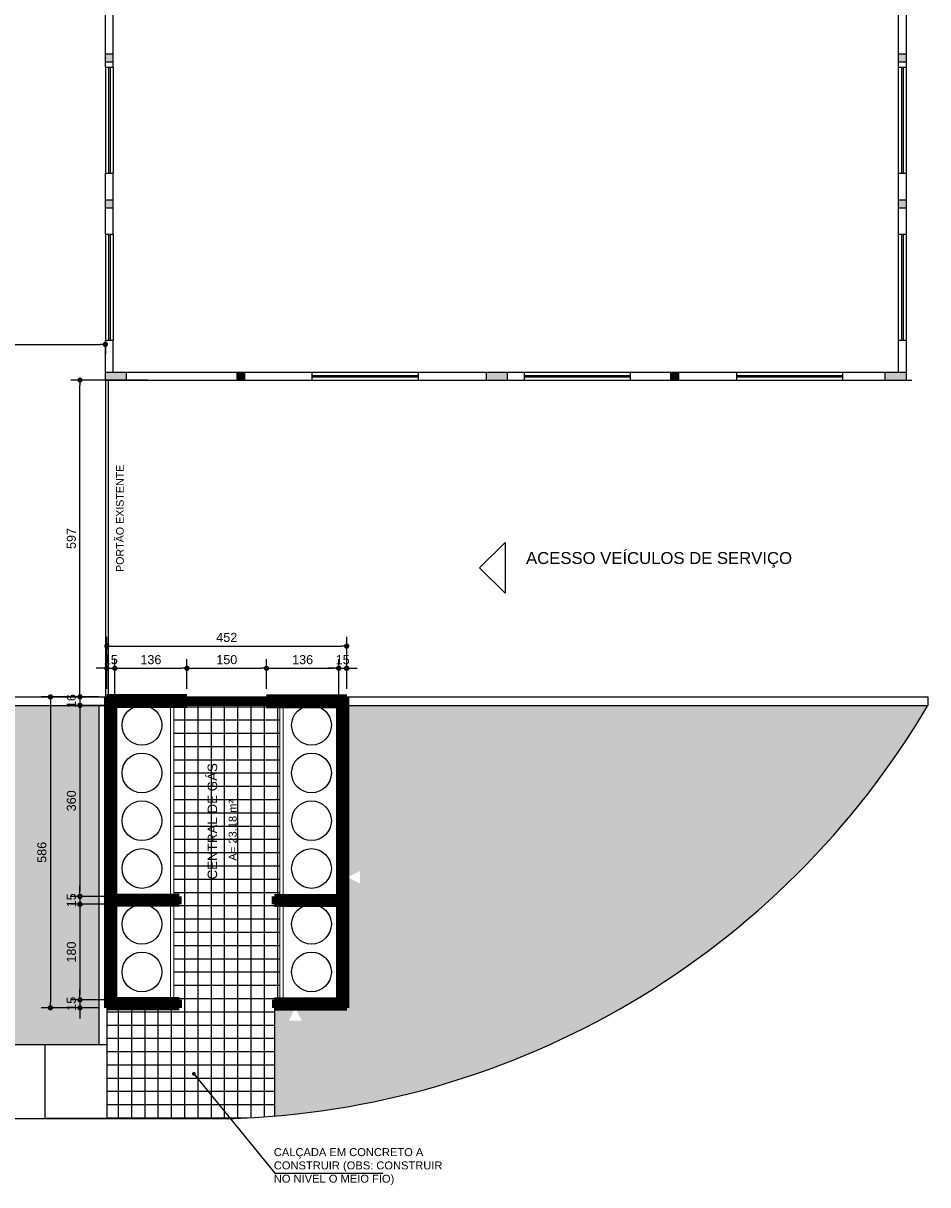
# Model space of a CAD drawing. Header units: metres. Extents: x -44 to 208, y -13 to 238.
# Tile 105 of 154: x 40 to 57, y 185 to 207. Entities that reach past the tile are written whole.
import ezdxf

# ---------------------------------------------------------------- set-up
doc = ezdxf.new("R2010")
doc.units = ezdxf.units.M
doc.header["$MEASUREMENT"] = 0
doc.layers.add('ALV-ALT', color=7, linetype='Continuous', lineweight=90)
doc.layers.add('VIS-V03', color=4, linetype='Continuous', lineweight=25)
for name, color, linetype in [('ALV-CONS', 12, 'Continuous'), ('CTA-GER', 35, 'Continuous'), ('HTC-EST', 253, 'Continuous'), ('TXT-AMB', 25, 'Continuous'), ('TXT-ESP', 40, 'Continuous'), ('VIS-V05', 31, 'Continuous'), ('VIS-V06', 9, 'Continuous')]:
    doc.layers.add(name, color=color, linetype=linetype)
doc.styles.add('ARIAL', font='arial.ttf')
doc.styles.add('Texto Ambiente 1-50', font='arial.ttf', dxfattribs={"height": 0.12})
doc.styles.add('Texto Cota', font='arial.ttf')
doc.styles.add('Texto Especificacao 1-50', font='arial.ttf', dxfattribs={"height": 0.1})
doc.dimstyles.new('ARQ-1-100', dxfattribs={"dimscale": 0, "dimtxt": 0.17, "dimasz": 0.1, "dimexe": 0.175, "dimexo": 0.15, "dimgap": 0.075, "dimtad": 1, "dimdec": 0, "dimlfac": 100, "dimzin": 1, "dimdsep": 46, "dimtxsty": 'Texto Cota', "dimblk1": 'DOT', "dimblk2": 'DOT', "dimsah": 1, "dimcen": 0.2, "dimclrd": 256, "dimclre": 256, "dimclrt": 15, "dimaunit": 1, "dimazin": 0, "dimtfac": 1.8, "dimtdec": 0, "dimtix": 1, "dimtmove": 2, "dimatfit": 1, "dimldrblk": 'DOT', "dimfxl": 1, "dimtolj": 1, "dimtzin": 4, "dimlwd": -1, "dimarcsym": 0})
doc.dimstyles.new('ARQ-1-50', dxfattribs={"dimscale": 0, "dimtxt": 0.1, "dimasz": 0.07, "dimexe": 0.075, "dimexo": 0.1, "dimgap": 0.035, "dimtad": 1, "dimdec": 0, "dimlfac": 100, "dimzin": 1, "dimdsep": 46, "dimtxsty": 'Texto Cota', "dimblk": 'DOT', "dimcen": 0.1, "dimclrd": 256, "dimclre": 256, "dimclrt": 15, "dimaunit": 1, "dimadec": 0, "dimazin": 0, "dimtfac": 1.8, "dimtdec": 0, "dimtix": 1, "dimtmove": 2, "dimatfit": 1, "dimldrblk": 'DOT', "dimfxl": 1, "dimtolj": 1, "dimtzin": 4, "dimlwd": -1, "dimarcsym": 0})

# ---------------------------------------------------------------- blocks, each defined once
blk = doc.blocks.new('ENTORNO')
at = {"layer": 'HTC-EST'}
h = blk.add_hatch(color=256, dxfattribs=at)
h.paths.add_polyline_path([(117.859, -29.359), (117.709, -29.359), (117.709, -29.509), (117.859, -29.509)])
h.paths.add_polyline_path([(117.859, -26.609), (117.709, -26.609), (117.709, -26.759), (117.859, -26.759)])
h = blk.add_hatch(color=256, dxfattribs=at)
h.paths.add_polyline_path([(132.809, -29.359), (132.659, -29.359), (132.659, -29.509), (132.809, -29.509)])
h.paths.add_polyline_path([(132.809, -26.609), (132.659, -26.609), (132.659, -26.759), (132.809, -26.759)])
for points in [[(117.709, -32.609), (117.709, -32.759), (118.109, -32.759), (118.109, -32.609)], [(120.334, -32.609), (120.184, -32.609), (120.184, -32.759), (120.334, -32.759)], [(125.284, -32.609), (124.884, -32.609), (124.884, -32.759), (125.284, -32.759)], [(128.509, -32.609), (128.359, -32.609), (128.359, -32.759), (128.509, -32.759)], [(132.809, -32.609), (132.409, -32.609), (132.409, -32.759), (132.809, -32.759)]]:
    blk.add_hatch(color=256, dxfattribs=at).paths.add_polyline_path(points)
for p, q in [((117.709, -26.859), (117.709, -25.709)), ((117.859, -26.859), (117.859, -25.709)), ((132.659, -26.859), (132.659, -25.709)), ((132.809, -26.859), (132.809, -25.709)), ((117.709, -26.609), (117.859, -26.609)), ((132.659, -26.609), (132.809, -26.609)), ((117.709, -26.759), (117.859, -26.759)), ((117.709, -26.859), (117.709, -28.859)), ((117.709, -26.859), (117.859, -26.859)), ((117.769, -26.859), (117.769, -28.859)), ((117.799, -26.859), (117.799, -28.859)), ((117.859, -26.859), (117.859, -28.859)), ((132.659, -26.759), (132.809, -26.759)), ((132.659, -28.859), (132.659, -26.859)), ((132.659, -26.859), (132.809, -26.859)), ((132.719, -28.859), (132.719, -26.859)), ((132.749, -28.859), (132.749, -26.859)), ((132.809, -28.859), (132.809, -26.859)), ((117.709, -30.009), (117.709, -28.859)), ((117.709, -28.859), (117.859, -28.859)), ((117.859, -30.009), (117.859, -28.859)), ((132.659, -30.009), (132.659, -28.859)), ((132.659, -28.859), (132.809, -28.859)), ((132.809, -30.009), (132.809, -28.859)), ((117.709, -29.359), (117.859, -29.359)), ((117.709, -29.509), (117.859, -29.509)), ((132.659, -29.359), (132.809, -29.359)), ((132.659, -29.509), (132.809, -29.509)), ((117.709, -30.009), (117.709, -32.009)), ((117.709, -30.009), (117.859, -30.009)), ((117.769, -30.009), (117.769, -32.009)), ((117.799, -30.009), (117.799, -32.009)), ((117.859, -30.009), (117.859, -32.009)), ((132.659, -32.009), (132.659, -30.009)), ((132.659, -30.009), (132.809, -30.009)), ((132.719, -32.009), (132.719, -30.009)), ((132.749, -32.009), (132.749, -30.009)), ((132.809, -32.009), (132.809, -30.009)), ((117.709, -32.759), (117.709, -32.009)), ((117.709, -32.009), (117.859, -32.009)), ((117.859, -32.609), (117.859, -32.009)), ((132.659, -32.609), (132.659, -32.009)), ((132.659, -32.009), (132.809, -32.009)), ((132.809, -32.759), (132.809, -32.009)), ((117.709, -32.609), (121.609, -32.609)), ((118.109, -32.759), (118.109, -32.609)), ((120.184, -32.609), (120.184, -32.759)), ((120.334, -32.609), (120.334, -32.759)), ((121.609, -32.609), (123.609, -32.609)), ((121.609, -32.759), (121.609, -32.609)), ((123.609, -32.609), (125.609, -32.609)), ((123.609, -32.759), (123.609, -32.609)), ((124.884, -32.609), (124.884, -32.759)), ((125.284, -32.609), (125.284, -32.759)), ((125.609, -32.609), (127.609, -32.609)), ((125.609, -32.759), (125.609, -32.609)), ((127.609, -32.609), (129.609, -32.609)), ((127.609, -32.759), (127.609, -32.609)), ((128.359, -32.609), (128.359, -32.759)), ((128.509, -32.609), (128.509, -32.759)), ((129.609, -32.609), (131.609, -32.609)), ((129.609, -32.759), (129.609, -32.609)), ((131.609, -32.609), (132.809, -32.609)), ((131.609, -32.759), (131.609, -32.609)), ((132.409, -32.759), (132.409, -32.609)), ((117.709, -32.759), (132.911, -32.759)), ((117.709, -32.759), (121.609, -32.759)), ((121.609, -32.669), (123.609, -32.669)), ((121.609, -32.699), (123.609, -32.699)), ((121.609, -32.759), (123.609, -32.759)), ((123.609, -32.759), (125.609, -32.759)), ((125.609, -32.669), (127.609, -32.669)), ((125.609, -32.699), (127.609, -32.699)), ((125.609, -32.759), (127.609, -32.759)), ((127.609, -32.759), (129.609, -32.759)), ((129.609, -32.669), (131.609, -32.669)), ((129.609, -32.699), (131.609, -32.699)), ((129.609, -32.759), (131.609, -32.759))]:
    blk.add_line(p, q, dxfattribs=at)
blk = doc.blocks.new('_DOT')
at = {"color": 0, "linetype": 'ByBlock'}
blk.add_line((-0.5, 0), (-1, 0), dxfattribs=at)
at = {"color": 0, "linetype": 'ByBlock', "const_width": 0.5}
blk.add_lwpolyline([(-0.25, 0, 1), (0.25, 0, 1)], format="xyb", close=True, dxfattribs=at)
blk = doc.blocks.new('*D4347')
at = {"layer": 'CTA-GER', "lineweight": -2, "transparency": 16777216}
for p, q in [((41.78, 194.085), (41.78, 194.648)), ((41.93, 193.925), (41.93, 194.648))]:
    blk.add_line(p, q, dxfattribs=at)
at = {"layer": 'CTA-GER', "transparency": 16777216}
for p, q in [((41.68, 194.473), (41.58, 194.473)), ((41.78, 194.473), (41.93, 194.473)), ((42.03, 194.473), (42.13, 194.473))]:
    blk.add_line(p, q, dxfattribs=at)
at = {"layer": 'Defpoints', "color": 0, "transparency": 16777216}
for p in [(41.93, 194.473), (41.78, 193.935), (41.93, 193.775)]:
    blk.add_point(p, dxfattribs=at)
at = {"layer": 'CTA-GER', "transparency": 16777216, "xscale": 0.1, "yscale": 0.1, "zscale": 0.1}
blk.add_blockref('_DOT', (41.78, 194.473), dxfattribs=at)
at = {"layer": 'CTA-GER', "transparency": 16777216, "xscale": 0.1, "yscale": 0.1, "zscale": 0.1, "rotation": 180}
blk.add_blockref('_DOT', (41.93, 194.473), dxfattribs=at)
at = {"layer": 'CTA-GER', "color": 15, "transparency": 16777216, "insert": (41.855, 194.635), "char_height": 0.17, "attachment_point": 5, "style": 'Texto Cota'}
blk.add_mtext('\\A1;15', dxfattribs=at)
blk = doc.blocks.new('*D4348')
at = {"layer": 'CTA-GER', "lineweight": -2, "transparency": 16777216}
for p, q in [((41.93, 193.925), (41.93, 194.648)), ((43.29, 194.085), (43.29, 194.648))]:
    blk.add_line(p, q, dxfattribs=at)
at = {"layer": 'CTA-GER', "transparency": 16777216}
blk.add_line((42.03, 194.473), (43.19, 194.473), dxfattribs=at)
at = {"layer": 'Defpoints', "color": 0, "transparency": 16777216}
for p in [(43.29, 194.473), (41.93, 193.775), (43.29, 193.935)]:
    blk.add_point(p, dxfattribs=at)
at = {"layer": 'CTA-GER', "transparency": 16777216, "xscale": 0.1, "yscale": 0.1, "zscale": 0.1, "rotation": 180}
blk.add_blockref('_DOT', (41.93, 194.473), dxfattribs=at)
at = {"layer": 'CTA-GER', "transparency": 16777216, "xscale": 0.1, "yscale": 0.1, "zscale": 0.1}
blk.add_blockref('_DOT', (43.29, 194.473), dxfattribs=at)
at = {"layer": 'CTA-GER', "color": 15, "transparency": 16777216, "insert": (42.61, 194.635), "char_height": 0.17, "attachment_point": 5, "style": 'Texto Cota'}
blk.add_mtext('\\A1;136', dxfattribs=at)
blk = doc.blocks.new('*D4349')
at = {"layer": 'CTA-GER', "lineweight": -2, "transparency": 16777216}
for p, q in [((43.29, 194.085), (43.29, 194.648)), ((44.79, 194.085), (44.79, 194.648))]:
    blk.add_line(p, q, dxfattribs=at)
at = {"layer": 'CTA-GER', "transparency": 16777216}
blk.add_line((43.39, 194.473), (44.69, 194.473), dxfattribs=at)
at = {"layer": 'Defpoints', "color": 0, "transparency": 16777216}
for p in [(44.79, 194.473), (43.29, 193.935), (44.79, 193.935)]:
    blk.add_point(p, dxfattribs=at)
at = {"layer": 'CTA-GER', "transparency": 16777216, "xscale": 0.1, "yscale": 0.1, "zscale": 0.1, "rotation": 180}
blk.add_blockref('_DOT', (43.29, 194.473), dxfattribs=at)
at = {"layer": 'CTA-GER', "transparency": 16777216, "xscale": 0.1, "yscale": 0.1, "zscale": 0.1}
blk.add_blockref('_DOT', (44.79, 194.473), dxfattribs=at)
at = {"layer": 'CTA-GER', "color": 15, "transparency": 16777216, "insert": (44.04, 194.635), "char_height": 0.17, "attachment_point": 5, "style": 'Texto Cota'}
blk.add_mtext('\\A1;150', dxfattribs=at)
blk = doc.blocks.new('*D4350')
at = {"layer": 'CTA-GER', "lineweight": -2, "transparency": 16777216}
for p, q in [((44.79, 194.085), (44.79, 194.648)), ((46.15, 193.925), (46.15, 194.648))]:
    blk.add_line(p, q, dxfattribs=at)
at = {"layer": 'CTA-GER', "transparency": 16777216}
blk.add_line((44.89, 194.473), (46.05, 194.473), dxfattribs=at)
at = {"layer": 'Defpoints', "color": 0, "transparency": 16777216}
for p in [(46.15, 194.473), (44.79, 193.935), (46.15, 193.775)]:
    blk.add_point(p, dxfattribs=at)
at = {"layer": 'CTA-GER', "transparency": 16777216, "xscale": 0.1, "yscale": 0.1, "zscale": 0.1, "rotation": 180}
blk.add_blockref('_DOT', (44.79, 194.473), dxfattribs=at)
at = {"layer": 'CTA-GER', "transparency": 16777216, "xscale": 0.1, "yscale": 0.1, "zscale": 0.1}
blk.add_blockref('_DOT', (46.15, 194.473), dxfattribs=at)
at = {"layer": 'CTA-GER', "color": 15, "transparency": 16777216, "insert": (45.47, 194.635), "char_height": 0.17, "attachment_point": 5, "style": 'Texto Cota'}
blk.add_mtext('\\A1;136', dxfattribs=at)
blk = doc.blocks.new('*D4351')
at = {"layer": 'CTA-GER', "lineweight": -2, "transparency": 16777216}
for p, q in [((46.15, 193.925), (46.15, 194.648)), ((46.3, 194.085), (46.3, 194.648))]:
    blk.add_line(p, q, dxfattribs=at)
at = {"layer": 'CTA-GER', "transparency": 16777216}
for p, q in [((46.05, 194.473), (45.95, 194.473)), ((46.15, 194.473), (46.3, 194.473)), ((46.4, 194.473), (46.5, 194.473))]:
    blk.add_line(p, q, dxfattribs=at)
at = {"layer": 'Defpoints', "color": 0, "transparency": 16777216}
for p in [(46.3, 194.473), (46.15, 193.775), (46.3, 193.935)]:
    blk.add_point(p, dxfattribs=at)
at = {"layer": 'CTA-GER', "transparency": 16777216, "xscale": 0.1, "yscale": 0.1, "zscale": 0.1}
blk.add_blockref('_DOT', (46.15, 194.473), dxfattribs=at)
at = {"layer": 'CTA-GER', "transparency": 16777216, "xscale": 0.1, "yscale": 0.1, "zscale": 0.1, "rotation": 180}
blk.add_blockref('_DOT', (46.3, 194.473), dxfattribs=at)
at = {"layer": 'CTA-GER', "color": 15, "transparency": 16777216, "insert": (46.225, 194.635), "char_height": 0.17, "attachment_point": 5, "style": 'Texto Cota'}
blk.add_mtext('\\A1;15', dxfattribs=at)
blk = doc.blocks.new('*D4352')
at = {"layer": 'CTA-GER', "transparency": 16777216}
for p, q in [((41.274, 194.035), (41.274, 194.135)), ((41.274, 193.935), (41.274, 193.775)), ((41.274, 193.675), (41.274, 193.575))]:
    blk.add_line(p, q, dxfattribs=at)
at = {"layer": 'CTA-GER', "lineweight": -2, "transparency": 16777216}
for p, q in [((41.63, 193.935), (41.099, 193.935)), ((41.78, 193.775), (41.099, 193.775))]:
    blk.add_line(p, q, dxfattribs=at)
at = {"layer": 'Defpoints', "color": 0, "transparency": 16777216}
for p in [(41.274, 193.775), (41.78, 193.935), (41.93, 193.775)]:
    blk.add_point(p, dxfattribs=at)
at = {"layer": 'CTA-GER', "transparency": 16777216, "xscale": 0.1, "yscale": 0.1, "zscale": 0.1}
for p, rotation in [((41.274, 193.935), 270), ((41.274, 193.775), 90)]:
    blk.add_blockref('_DOT', p, dxfattribs=dict(at, rotation=rotation))
at = {"layer": 'CTA-GER', "color": 15, "transparency": 16777216, "insert": (41.112, 193.855), "char_height": 0.17, "attachment_point": 5, "rotation": 90, "style": 'Texto Cota'}
blk.add_mtext('\\A1;16', dxfattribs=at)
blk = doc.blocks.new('*D4353')
at = {"layer": 'CTA-GER', "lineweight": -2, "transparency": 16777216}
for p, q in [((41.78, 193.775), (41.099, 193.775)), ((41.78, 190.175), (41.099, 190.175))]:
    blk.add_line(p, q, dxfattribs=at)
at = {"layer": 'CTA-GER', "transparency": 16777216}
blk.add_line((41.274, 193.675), (41.274, 190.275), dxfattribs=at)
at = {"layer": 'Defpoints', "color": 0, "transparency": 16777216}
for p in [(41.93, 193.775), (41.274, 190.175), (41.93, 190.175)]:
    blk.add_point(p, dxfattribs=at)
at = {"layer": 'CTA-GER', "transparency": 16777216, "xscale": 0.1, "yscale": 0.1, "zscale": 0.1}
for p, rotation in [((41.274, 193.775), 90), ((41.274, 190.175), 270)]:
    blk.add_blockref('_DOT', p, dxfattribs=dict(at, rotation=rotation))
at = {"layer": 'CTA-GER', "color": 15, "transparency": 16777216, "insert": (41.112, 191.975), "char_height": 0.17, "attachment_point": 5, "rotation": 90, "style": 'Texto Cota'}
blk.add_mtext('\\A1;360', dxfattribs=at)
blk = doc.blocks.new('*D4354')
at = {"layer": 'CTA-GER', "transparency": 16777216}
for p, q in [((41.274, 190.275), (41.274, 190.375)), ((41.274, 190.175), (41.274, 190.025)), ((41.274, 189.925), (41.274, 189.825))]:
    blk.add_line(p, q, dxfattribs=at)
at = {"layer": 'CTA-GER', "lineweight": -2, "transparency": 16777216}
for p, q in [((41.78, 190.175), (41.099, 190.175)), ((41.78, 190.025), (41.099, 190.025))]:
    blk.add_line(p, q, dxfattribs=at)
at = {"layer": 'Defpoints', "color": 0, "transparency": 16777216}
for p in [(41.93, 190.175), (41.274, 190.025), (41.93, 190.025)]:
    blk.add_point(p, dxfattribs=at)
at = {"layer": 'CTA-GER', "transparency": 16777216, "xscale": 0.1, "yscale": 0.1, "zscale": 0.1}
for p, rotation in [((41.274, 190.175), 270), ((41.274, 190.025), 90)]:
    blk.add_blockref('_DOT', p, dxfattribs=dict(at, rotation=rotation))
at = {"layer": 'CTA-GER', "color": 15, "transparency": 16777216, "insert": (41.112, 190.1), "char_height": 0.17, "attachment_point": 5, "rotation": 90, "style": 'Texto Cota'}
blk.add_mtext('\\A1;15', dxfattribs=at)
blk = doc.blocks.new('*D4355')
at = {"layer": 'CTA-GER', "lineweight": -2, "transparency": 16777216}
for p, q in [((41.78, 190.025), (41.099, 190.025)), ((41.78, 188.225), (41.099, 188.225))]:
    blk.add_line(p, q, dxfattribs=at)
at = {"layer": 'CTA-GER', "transparency": 16777216}
blk.add_line((41.274, 189.925), (41.274, 188.325), dxfattribs=at)
at = {"layer": 'Defpoints', "color": 0, "transparency": 16777216}
for p in [(41.93, 190.025), (41.274, 188.225), (41.93, 188.225)]:
    blk.add_point(p, dxfattribs=at)
at = {"layer": 'CTA-GER', "transparency": 16777216, "xscale": 0.1, "yscale": 0.1, "zscale": 0.1}
for p, rotation in [((41.274, 190.025), 90), ((41.274, 188.225), 270)]:
    blk.add_blockref('_DOT', p, dxfattribs=dict(at, rotation=rotation))
at = {"layer": 'CTA-GER', "color": 15, "transparency": 16777216, "insert": (41.112, 189.125), "char_height": 0.17, "attachment_point": 5, "rotation": 90, "style": 'Texto Cota'}
blk.add_mtext('\\A1;180', dxfattribs=at)
blk = doc.blocks.new('*D4356')
at = {"layer": 'CTA-GER', "transparency": 16777216}
for p, q in [((41.274, 188.325), (41.274, 188.425)), ((41.274, 188.225), (41.274, 188.075)), ((41.274, 187.975), (41.274, 187.875))]:
    blk.add_line(p, q, dxfattribs=at)
at = {"layer": 'CTA-GER', "lineweight": -2, "transparency": 16777216}
for p, q in [((41.78, 188.225), (41.099, 188.225)), ((41.63, 188.075), (41.099, 188.075))]:
    blk.add_line(p, q, dxfattribs=at)
at = {"layer": 'Defpoints', "color": 0, "transparency": 16777216}
for p in [(41.274, 188.075), (41.78, 188.075), (41.93, 188.225)]:
    blk.add_point(p, dxfattribs=at)
at = {"layer": 'CTA-GER', "transparency": 16777216, "xscale": 0.1, "yscale": 0.1, "zscale": 0.1}
for p, rotation in [((41.274, 188.225), 270), ((41.274, 188.075), 90)]:
    blk.add_blockref('_DOT', p, dxfattribs=dict(at, rotation=rotation))
at = {"layer": 'CTA-GER', "color": 15, "transparency": 16777216, "insert": (41.112, 188.15), "char_height": 0.17, "attachment_point": 5, "rotation": 90, "style": 'Texto Cota'}
blk.add_mtext('\\A1;15', dxfattribs=at)
blk = doc.blocks.new('*D4357')
at = {"layer": 'CTA-GER', "lineweight": -2, "transparency": 16777216}
for p, q in [((41.78, 194.085), (41.78, 195.068)), ((46.3, 194.085), (46.3, 195.068))]:
    blk.add_line(p, q, dxfattribs=at)
at = {"layer": 'CTA-GER', "transparency": 16777216}
blk.add_line((41.88, 194.893), (46.2, 194.893), dxfattribs=at)
at = {"layer": 'Defpoints', "color": 0, "transparency": 16777216}
for p in [(46.3, 194.893), (41.78, 193.935), (46.3, 193.935)]:
    blk.add_point(p, dxfattribs=at)
at = {"layer": 'CTA-GER', "transparency": 16777216, "xscale": 0.1, "yscale": 0.1, "zscale": 0.1, "rotation": 180}
blk.add_blockref('_DOT', (41.78, 194.893), dxfattribs=at)
at = {"layer": 'CTA-GER', "transparency": 16777216, "xscale": 0.1, "yscale": 0.1, "zscale": 0.1}
blk.add_blockref('_DOT', (46.3, 194.893), dxfattribs=at)
at = {"layer": 'CTA-GER', "color": 15, "transparency": 16777216, "insert": (44.04, 195.055), "char_height": 0.17, "attachment_point": 5, "style": 'Texto Cota'}
blk.add_mtext('\\A1;452', dxfattribs=at)
blk = doc.blocks.new('*D4358')
at = {"layer": 'CTA-GER', "lineweight": -2, "transparency": 16777216}
for p, q in [((41.63, 193.935), (40.542, 193.935)), ((41.63, 188.075), (40.542, 188.075))]:
    blk.add_line(p, q, dxfattribs=at)
at = {"layer": 'CTA-GER', "transparency": 16777216}
blk.add_line((40.717, 193.835), (40.717, 188.175), dxfattribs=at)
at = {"layer": 'Defpoints', "color": 0, "transparency": 16777216}
for p in [(41.78, 193.935), (40.717, 188.075), (41.78, 188.075)]:
    blk.add_point(p, dxfattribs=at)
at = {"layer": 'CTA-GER', "transparency": 16777216, "xscale": 0.1, "yscale": 0.1, "zscale": 0.1}
for p, rotation in [((40.717, 193.935), 90), ((40.717, 188.075), 270)]:
    blk.add_blockref('_DOT', p, dxfattribs=dict(at, rotation=rotation))
at = {"layer": 'CTA-GER', "color": 15, "transparency": 16777216, "insert": (40.556, 191.005), "char_height": 0.17, "attachment_point": 5, "rotation": 90, "style": 'Texto Cota'}
blk.add_mtext('\\A1;586', dxfattribs=at)
blk = doc.blocks.new('*D4457')
at = {"layer": 'CTA-GER', "lineweight": -2, "transparency": 16777216}
for p, q in [((29.697, 201.582), (29.697, 200.403)), ((41.752, 201.369), (41.752, 200.403))]:
    blk.add_line(p, q, dxfattribs=at)
at = {"layer": 'CTA-GER', "transparency": 16777216}
blk.add_line((29.797, 200.578), (41.652, 200.578), dxfattribs=at)
at = {"layer": 'Defpoints', "color": 0, "transparency": 16777216}
for p in [(29.697, 201.732), (41.752, 201.519), (41.752, 200.578)]:
    blk.add_point(p, dxfattribs=at)
at = {"layer": 'CTA-GER', "transparency": 16777216, "xscale": 0.1, "yscale": 0.1, "zscale": 0.1, "rotation": 180}
blk.add_blockref('_DOT', (29.697, 200.578), dxfattribs=at)
at = {"layer": 'CTA-GER', "transparency": 16777216, "xscale": 0.1, "yscale": 0.1, "zscale": 0.1}
blk.add_blockref('_DOT', (41.752, 200.578), dxfattribs=at)
at = {"layer": 'CTA-GER', "color": 15, "transparency": 16777216, "insert": (35.725, 200.74), "char_height": 0.17, "attachment_point": 5, "style": 'Texto Cota'}
blk.add_mtext('\\A1;1205', dxfattribs=at)

msp = doc.modelspace()

# ---------------------------------------------------------------- hatches: boundary and pattern name
at = {"layer": 'ALV-CONS'}
h = msp.add_hatch(dxfattribs=at)
h.set_pattern_fill('LINE', color=256, scale=0.08, angle=45)
h.paths.add_polyline_path([(44.79, 193.935), (41.78, 193.935), (41.78, 188.075), (43.14, 188.075), (43.14, 188.225), (41.93, 188.225), (41.93, 190.025), (43.14, 190.025), (43.14, 190.175), (41.93, 190.175), (41.93, 193.775), (44.79, 193.775)])
h = msp.add_hatch(dxfattribs=at)
h.set_pattern_fill('NET', color=256, scale=2)
h.paths.add_polyline_path([(45.04, 193.775), (44.79, 193.775), (43.29, 193.775), (43.04, 193.775), (43.04, 190.175), (43.14, 190.175), (43.14, 190.025), (43.04, 190.025), (43.04, 188.225), (43.14, 188.225), (43.14, 188.075), (41.78, 188.075), (41.78, 187.385), (41.78, 185.985), (44.052, 185.985, 0.014041), (44.94, 186.034), (44.94, 188.075), (44.94, 188.225), (45.04, 188.225), (45.04, 190.025), (44.94, 190.025), (44.94, 190.175), (45.04, 190.175)])
h = msp.add_hatch(dxfattribs=at)
h.set_pattern_fill('LINE', color=256, scale=0.08, angle=45)
h.paths.add_polyline_path([(46.3, 193.935), (44.79, 193.935), (44.79, 193.775), (46.15, 193.775), (46.15, 190.175), (44.94, 190.175), (44.94, 190.025), (46.15, 190.025), (46.15, 188.225), (44.94, 188.225), (44.94, 188.075), (46.3, 188.075)])
at = {"layer": 'HTC-EST', "true_color": 0x1b6b00}
h = msp.add_hatch(dxfattribs=at)
h.set_pattern_fill('AR-SAND', color=86, scale=0.1)
h.set_pattern_definition([(37.5, (0, 0), (-0.00629934, 0.19268238), [0, -0.152, 0, -0.17, 0, -0.1625]), (7.5, (0, 0), (0.17697767, 0.2822146), [0, -0.082, 0, -0.137, 0, -0.0525]), (327.5, (-0.123, 0), (0.31141419, 0.0005659), [0, -0.05, 0, -0.18, 0, -0.235]), (317.5, (-0.123, 0), (0.30061266, 0.08776756), [0, -0.025, 0, -0.118, 0, -0.135])])
h.paths.add_polyline_path([(41.63, 193.775), (16.672, 193.775), (16.672, 201.6), (13.852, 199.962), (13.852, 187.385), (41.63, 187.385)])
h.paths.add_polyline_path([(41.289, 193.673), (41.289, 194.022), (40.938, 194.022), (40.938, 193.673)], flags=24)
h.paths.add_polyline_path([(41.288, 191.735), (41.288, 192.216), (40.938, 192.216), (40.938, 191.735)], flags=24)
h.paths.add_polyline_path([(41.289, 189.917), (41.289, 190.266), (40.938, 190.266), (40.938, 189.917)], flags=24)
h.paths.add_polyline_path([(41.289, 188.877), (41.289, 189.358), (40.938, 189.358), (40.938, 188.877)], flags=24)
h.paths.add_polyline_path([(41.289, 187.967), (41.289, 188.316), (40.938, 188.316), (40.938, 187.967)], flags=24)
h.paths.add_polyline_path([(40.732, 190.764), (40.732, 191.246), (40.382, 191.246), (40.382, 190.764)], flags=24)
h = msp.add_hatch(dxfattribs=at)
h.set_pattern_fill('AR-SAND', color=86, scale=0.1)
h.set_pattern_definition([(37.5, (55.50201, -4.33668), (-0.00629934, 0.19268238), [0, -0.152, 0, -0.17, 0, -0.1625]), (7.5, (55.502, -4.33668), (0.17697767, 0.2822146), [0, -0.082, 0, -0.137, 0, -0.0525]), (327.5, (55.37901, -4.33668), (0.31141419, 0.0005659), [0, -0.05, 0, -0.18, 0, -0.235]), (317.5, (55.379, -4.33668), (0.30061266, 0.08776756), [0, -0.025, 0, -0.118, 0, -0.135])])
h.paths.add_polyline_path([(57.252, 193.775), (46.3, 193.775), (46.3, 188.075), (45.332, 188.075), (45.452, 187.835), (45.212, 187.835), (45.332, 188.075), (44.94, 188.075), (44.94, 186.034, 0.243238)])
h.paths.add_polyline_path([(46.554, 190.655), (46.554, 190.415), (46.314, 190.535)], flags=16)
h.paths.add_polyline_path([(46.768, 188.042), (46.768, 188.247), (46.562, 188.247), (46.562, 188.042)], flags=24)
h.paths.add_polyline_path([(46.768, 188.979), (46.768, 189.262), (46.562, 189.262), (46.562, 188.979)], flags=24)
h.paths.add_polyline_path([(46.768, 189.992), (46.768, 190.197), (46.562, 190.197), (46.562, 189.992)], flags=24)
h.paths.add_polyline_path([(46.768, 191.833), (46.768, 192.117), (46.562, 192.117), (46.562, 191.833)], flags=24)
h.paths.add_polyline_path([(45.408, 187.593), (45.691, 187.593), (45.691, 187.799), (45.408, 187.799)], flags=24)
h.paths.add_polyline_path([(46.117, 187.595), (46.323, 187.595), (46.323, 187.801), (46.117, 187.801)], flags=24)
h.paths.add_polyline_path([(47.129, 190.863), (47.129, 191.146), (46.923, 191.146), (46.923, 190.863)], flags=24)
h.paths.add_polyline_path([(46.423, 190.466), (46.538, 190.466), (46.538, 190.604), (46.423, 190.604)], flags=24)

# ---------------------------------------------------------------- linework, layer by layer
at = {"layer": 'ALV-ALT'}
for p, q in [((41.78, 188.075), (41.78, 193.935)), ((43.29, 193.935), (41.78, 193.935)), ((41.93, 190.175), (41.93, 193.775)), ((43.29, 193.775), (41.93, 193.775)), ((43.29, 193.935), (43.29, 193.775)), ((44.79, 193.935), (46.3, 193.935)), ((44.79, 193.935), (44.79, 193.775)), ((44.79, 193.775), (46.15, 193.775)), ((46.15, 190.175), (46.15, 193.775)), ((46.3, 188.075), (46.3, 193.935)), ((43.14, 190.175), (41.93, 190.175)), ((43.14, 190.025), (43.14, 190.175)), ((44.94, 190.175), (46.15, 190.175)), ((44.94, 190.025), (44.94, 190.175)), ((41.93, 188.225), (41.93, 190.025)), ((43.14, 190.025), (41.93, 190.025)), ((44.94, 190.025), (46.15, 190.025)), ((46.15, 188.225), (46.15, 190.025)), ((43.14, 188.075), (41.78, 188.075)), ((43.14, 188.225), (41.93, 188.225)), ((43.14, 188.225), (43.14, 188.075)), ((44.94, 188.225), (46.15, 188.225)), ((44.94, 188.225), (44.94, 188.075)), ((44.94, 188.075), (46.3, 188.075))]:
    msp.add_line(p, q, dxfattribs=at)
at = {"layer": 'CTA-GER'}
for p, q in [((42.554, 199.905), (41.099, 199.905)), ((41.274, 194.035), (41.274, 199.805)), ((41.63, 193.935), (41.099, 193.935))]:
    msp.add_line(p, q, dxfattribs=at)
at = {"layer": 'HTC-EST'}
for p, q in [((41.752, 199.905), (41.752, 193.935)), ((41.802, 199.905), (41.802, 193.935)), ((16.672, 193.775), (41.78, 193.775)), ((16.922, 193.935), (43.29, 193.935)), ((41.63, 193.775), (41.63, 187.385)), ((41.78, 193.775), (41.78, 187.385)), ((44.79, 193.935), (57.252, 193.935)), ((46.3, 193.775), (57.252, 193.775)), ((57.252, 193.935), (57.252, 193.775)), ((44.94, 188.075), (44.94, 186.034)), ((13.322, 187.385), (41.78, 187.385)), ((13.322, 185.985), (44.052, 185.985))]:
    msp.add_line(p, q, dxfattribs=at)
msp.add_lwpolyline([(41.78, 185.985), (40.617, 185.985), (40.617, 187.385), (41.78, 187.385)], close=True, dxfattribs=at)
msp.add_arc((43.611, 201.81), 15.832, 271.5961, 329.498, dxfattribs=at)
at = {"layer": 'TXT-ESP'}
msp.add_lwpolyline([(49.286, 196.847), (49.286, 195.887), (48.803, 196.367), (48.803, 196.367)], close=True, dxfattribs=at)
at = {"layer": 'VIS-V03'}
msp.add_lwpolyline([(43.29, 193.935), (44.79, 193.935), (44.79, 193.775), (43.29, 193.775)], close=True, dxfattribs=at)
at = {"layer": 'VIS-V05', "lineweight": 5}
for p, q in [((42.98, 190.175), (42.98, 193.775)), ((43.04, 190.175), (43.04, 193.775)), ((45.04, 190.175), (45.04, 193.775)), ((45.04, 190.175), (45.04, 193.775)), ((45.1, 190.175), (45.1, 193.775)), ((42.98, 188.225), (42.98, 190.025)), ((43.04, 188.225), (43.04, 190.025)), ((45.04, 188.225), (45.04, 190.025)), ((45.1, 188.225), (45.1, 190.025))]:
    msp.add_line(p, q, dxfattribs=at)
at = {"layer": 'VIS-V06'}
for centre in [(42.442, 193.4), (45.637, 193.4), (42.442, 192.5), (45.637, 192.5), (42.442, 191.6), (45.637, 191.6), (42.442, 190.7), (45.637, 190.7), (42.442, 189.65), (45.637, 189.65), (42.442, 188.75), (45.637, 188.75)]:
    msp.add_circle(centre, 0.375, dxfattribs=at)

# ---------------------------------------------------------------- block references
msp.add_blockref('ENTORNO', (-75.957, 232.664))
at = {"layer": 'CTA-GER', "xscale": 0.1, "yscale": 0.1, "zscale": 0.1}
for p, rotation in [((41.274, 199.905), 90), ((41.274, 193.935), 270)]:
    msp.add_blockref('_DOT', p, dxfattribs=dict(at, rotation=rotation))

# ---------------------------------------------------------------- texts
at = {"layer": 'CTA-GER', "color": 15, "insert": (41.112, 196.92), "char_height": 0.17, "attachment_point": 5, "rotation": 90, "style": 'Texto Cota'}
msp.add_mtext('\\A1;597', dxfattribs=at)
at = {"layer": 'TXT-AMB', "insert": (43.679, 190.493), "char_height": 0.18, "width": 4.33081, "attachment_point": 1, "rotation": 90, "style": 'Texto Ambiente 1-50'}
msp.add_mtext('CENTRAL DE GÁS', dxfattribs=at)
at = {"layer": 'TXT-ESP', "style": 'Texto Especificacao 1-50'}
msp.add_text('A= 23,18 m²', height=0.15, rotation=90, dxfattribs=at).set_placement((44.226, 190.848))
at = {"layer": 'TXT-ESP', "insert": (41.954, 198.312), "char_height": 0.144, "width": 4.2838, "attachment_point": 3, "rotation": 90, "style": 'ARIAL'}
msp.add_mtext('PORTÃO EXISTENTE', dxfattribs=at)
at = {"layer": 'TXT-ESP', "attachment_point": 1, "style": 'ARIAL'}
for s, insert, char_height, width in [('ACESSO VEÍCULOS DE SERVIÇO', (49.681, 196.664), 0.225, 4.77802), ('CALÇADA EM CONCRETO A CONSTRUIR (OBS: CONSTRUIR NO NÍVEL O MEIO FIO)', (44.927, 185.429), 0.15, 3.18535)]:
    msp.add_mtext(s, dxfattribs=dict(at, insert=insert, char_height=char_height, width=width))

# ---------------------------------------------------------------- dimensions: what is measured, and where the dimension line sits
at = {"layer": 'CTA-GER'}
for base, p1, p2, picture, middle in [((41.752, 200.5779), (29.6972, 201.7317), (41.752, 201.5186), '*D4457', (35.7246, 200.7397)), ((46.3, 194.893), (41.78, 193.935), (46.3, 193.935), '*D4357', (44.04, 195.055)), ((41.93, 194.473), (41.78, 193.935), (41.93, 193.775), '*D4347', (41.855, 194.635)), ((43.29, 194.473), (41.93, 193.775), (43.29, 193.935), '*D4348', (42.61, 194.635)), ((44.79, 194.473), (43.29, 193.935), (44.79, 193.935), '*D4349', (44.04, 194.635)), ((46.15, 194.473), (44.79, 193.935), (46.15, 193.775), '*D4350', (45.47, 194.635)), ((46.3, 194.473), (46.15, 193.775), (46.3, 193.935), '*D4351', (46.225, 194.635))]:
    dim = msp.add_linear_dim(base=base, p1=p1, p2=p2, dimstyle='ARQ-1-100', override={"dimscale": 1}, dxfattribs=at)
    dim.commit()
    dim.dimension.update_dxf_attribs({"geometry": picture, "text_midpoint": middle})
for base, p1, p2, picture, middle in [((40.717, 188.075), (41.78, 193.935), (41.78, 188.075), '*D4358', (40.556, 191.005)), ((41.274, 193.775), (41.78, 193.935), (41.93, 193.775), '*D4352', (41.112, 193.855)), ((41.274, 190.175), (41.93, 193.775), (41.93, 190.175), '*D4353', (41.112, 191.975)), ((41.274, 190.025), (41.93, 190.175), (41.93, 190.025), '*D4354', (41.112, 190.1)), ((41.274, 188.225), (41.93, 190.025), (41.93, 188.225), '*D4355', (41.112, 189.125)), ((41.274, 188.075), (41.93, 188.225), (41.78, 188.075), '*D4356', (41.112, 188.15))]:
    dim = msp.add_linear_dim(base=base, p1=p1, p2=p2, angle=90, dimstyle='ARQ-1-100', override={"dimscale": 1}, dxfattribs=at)
    dim.commit()
    dim.dimension.update_dxf_attribs({"geometry": picture, "text_midpoint": middle})

# ---------------------------------------------------------------- leaders
msp.add_leader([(43.419, 186.83), (44.944, 184.956), (46.981, 184.956)], dimstyle='ARQ-1-50', override={"dimscale": 1}, dxfattribs=at)

doc.saveas('drawing.dxf')
